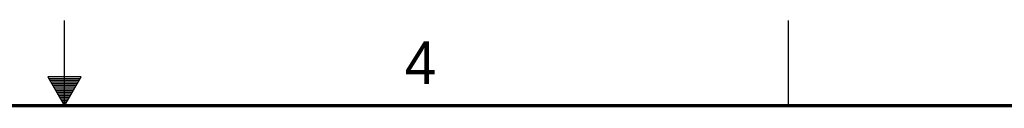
# Model space of a CAD drawing. Header units: inches. Extents: x 0 to 34, y 0 to 22.
# Tile 54 of 55: x 16.7 to 22.5, y 21.5 to 22. Entities that reach past the tile are written whole.
import ezdxf

# ---------------------------------------------------------------- set-up
doc = ezdxf.new("R2010")
doc.units = ezdxf.units.IN
doc.header["$LTSCALE"] = 1.87
doc.header["$MEASUREMENT"] = 0
doc.layers.get('0').update_dxf_attribs({"linetype": 'CONTINUOUS'})
doc.styles.add('TEXTSTYLE_2', font='txt')

msp = doc.modelspace()

# ---------------------------------------------------------------- linework, layer by layer
at = {"color": 2, "linetype": 'CONTINUOUS'}
for p, q in [((17, 21.5), (17, 22)), ((21.25, 22), (21.25, 21.5)), ((16.902, 21.6697), (17, 21.5)), ((17.098, 21.6697), (16.902, 21.6697)), ((16.9076, 21.66), (17.0924, 21.66)), ((16.9134, 21.65), (17.0866, 21.65)), ((16.9192, 21.64), (17.0808, 21.64)), ((16.925, 21.63), (17.0751, 21.63)), ((17, 21.5), (17.098, 21.6697)), ((16.9307, 21.62), (17.0693, 21.62)), ((16.9365, 21.61), (17.0635, 21.61)), ((16.9423, 21.6), (17.0578, 21.6)), ((16.9481, 21.59), (17.052, 21.59)), ((16.9538, 21.58), (17.0462, 21.58)), ((16.9596, 21.57), (17.0404, 21.57)), ((16.9654, 21.56), (17.0347, 21.56)), ((16.9712, 21.55), (17.0289, 21.55)), ((16.9769, 21.54), (17.0231, 21.54)), ((16.9827, 21.53), (17.0173, 21.53)), ((16.9885, 21.52), (17.0116, 21.52)), ((16.9942, 21.51), (17.0058, 21.51))]:
    msp.add_line(p, q, dxfattribs=at)
at = {"color": 7, "linetype": 'CONTINUOUS', "const_width": 0.02}
msp.add_lwpolyline([(33.5, 21.5), (0.5, 21.5)], dxfattribs=at)

# ---------------------------------------------------------------- texts
at = {"color": 2, "linetype": 'CONTINUOUS', "insert": (18.9977, 21.8777), "char_height": 0.25, "width": 0.25, "attachment_point": 1, "line_spacing_factor": 0.9, "style": 'TEXTSTYLE_2'}
msp.add_mtext('4', dxfattribs=at)

doc.saveas('drawing.dxf')
